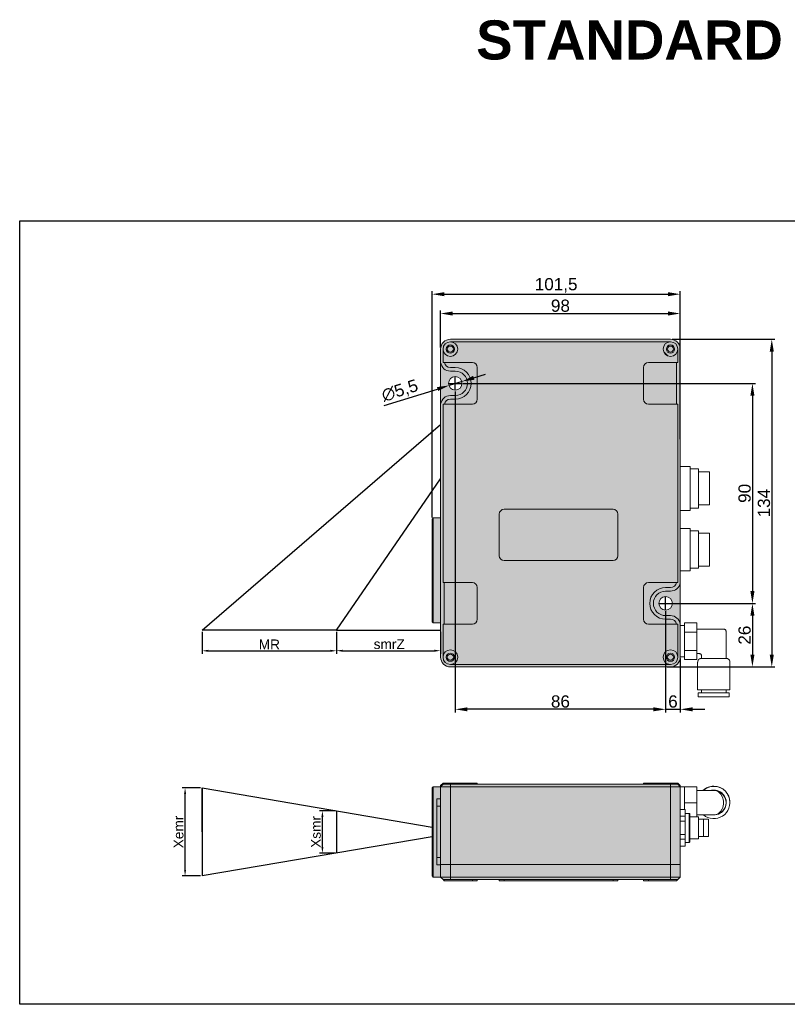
# Model space of a CAD drawing. Header units: millimetres. Extents: x 1690 to 10670, y 1931 to 4673.
# Tile 4 of 48: x 1822 to 2136, y 3727 to 4130. Entities that reach past the tile are written whole.
import ezdxf

# ---------------------------------------------------------------- set-up
doc = ezdxf.new("R2010")
doc.units = ezdxf.units.MM
doc.styles.get("Standard").update_dxf_attribs({"font": 'arial.ttf'})
doc.dimstyles.new('ISO-25', dxfattribs={"dimtxt": 2.5, "dimasz": 2.5, "dimexe": 1.25, "dimexo": 0.625, "dimtad": 1, "dimdec": 0, "dimtxsty": 'Standard', "dimcen": 2.5, "dimadec": 0, "dimazin": 0, "dimtfac": 1, "dimtdec": 0, "dimtmove": 0, "dimatfit": 3, "dimfxl": 0, "dimarcsym": 0})

# ---------------------------------------------------------------- blocks, each defined once
blk = doc.blocks.new('*D20')
at = {"color": 0, "lineweight": -2, "transparency": 16777216}
for p, q in [((1994.21, 3996.04), (1994.21, 4011.22)), ((2092.21, 3996.04), (2092.21, 4011.22)), ((1999.21, 4009.97), (2087.21, 4009.97))]:
    blk.add_line(p, q, dxfattribs=at)
at = {"color": 0, "transparency": 16777216}
for points in [[(1999.21, 4010.81), (1999.21, 4009.14), (1994.21, 4009.97)], [(2087.21, 4010.81), (2087.21, 4009.14), (2092.21, 4009.97)]]:
    blk.add_solid(points, dxfattribs=at)
at = {"layer": 'Defpoints', "color": 0, "transparency": 16777216}
for p in [(2092.21, 4009.97), (1994.21, 3995.42), (2092.21, 3995.42)]:
    blk.add_point(p, dxfattribs=at)
at = {"color": 0, "transparency": 16777216, "insert": (2043.21, 4013.15), "char_height": 5, "attachment_point": 5}
blk.add_mtext('98', dxfattribs=at)
blk = doc.blocks.new('*D22')
at = {"color": 0, "lineweight": -2, "transparency": 16777216}
for p, q in [((2003.33, 3981.42), (2122.95, 3981.42)), ((2121.7, 3976.42), (2121.7, 3896.42)), ((2089.33, 3891.42), (2122.95, 3891.42))]:
    blk.add_line(p, q, dxfattribs=at)
at = {"color": 0, "transparency": 16777216}
for points in [[(2120.87, 3976.42), (2122.53, 3976.42), (2121.7, 3981.42)], [(2120.87, 3896.42), (2122.53, 3896.42), (2121.7, 3891.42)]]:
    blk.add_solid(points, dxfattribs=at)
at = {"layer": 'Defpoints', "color": 0, "transparency": 16777216}
for p in [(2002.71, 3981.42), (2088.71, 3891.42), (2121.7, 3891.42)]:
    blk.add_point(p, dxfattribs=at)
at = {"color": 0, "transparency": 16777216, "insert": (2118.52, 3936.42), "char_height": 5, "attachment_point": 5, "rotation": 90}
blk.add_mtext('90', dxfattribs=at)
blk = doc.blocks.new('*D23')
at = {"color": 0, "lineweight": -2, "transparency": 16777216}
for p, q in [((2086.21, 3888.29), (2086.21, 3846.84)), ((2092.21, 3868.89), (2092.21, 3846.84)), ((2081.21, 3848.09), (2076.21, 3848.09)), ((2086.21, 3848.09), (2092.21, 3848.09)), ((2097.21, 3848.09), (2102.21, 3848.09))]:
    blk.add_line(p, q, dxfattribs=at)
at = {"color": 0, "transparency": 16777216}
for points in [[(2081.21, 3848.92), (2081.21, 3847.26), (2086.21, 3848.09)], [(2097.21, 3848.92), (2097.21, 3847.26), (2092.21, 3848.09)]]:
    blk.add_solid(points, dxfattribs=at)
at = {"layer": 'Defpoints', "color": 0, "transparency": 16777216}
for p in [(2086.21, 3888.92), (2092.21, 3869.52), (2092.21, 3848.09)]:
    blk.add_point(p, dxfattribs=at)
at = {"color": 0, "transparency": 16777216, "insert": (2089.21, 3851.27), "char_height": 5, "attachment_point": 5}
blk.add_mtext('6', dxfattribs=at)
blk = doc.blocks.new('*D24')
at = {"color": 0, "lineweight": -2, "transparency": 16777216}
for p, q in [((2000.21, 3978.04), (2000.21, 3846.84)), ((2086.21, 3888.29), (2086.21, 3846.84)), ((2081.21, 3848.09), (2005.21, 3848.09))]:
    blk.add_line(p, q, dxfattribs=at)
at = {"color": 0, "transparency": 16777216}
for points in [[(2005.21, 3848.92), (2005.21, 3847.26), (2000.21, 3848.09)], [(2081.21, 3848.92), (2081.21, 3847.26), (2086.21, 3848.09)]]:
    blk.add_solid(points, dxfattribs=at)
at = {"layer": 'Defpoints', "color": 0, "transparency": 16777216}
for p in [(2000.21, 3978.67), (2086.21, 3888.92), (2000.21, 3848.09)]:
    blk.add_point(p, dxfattribs=at)
at = {"color": 0, "transparency": 16777216, "insert": (2043.21, 3851.27), "char_height": 5, "attachment_point": 5}
blk.add_mtext('86', dxfattribs=at)
blk = doc.blocks.new('*D25')
at = {"color": 0, "lineweight": -2, "transparency": 16777216}
for p, q in [((2089.33, 3891.42), (2122.95, 3891.42)), ((2121.7, 3886.42), (2121.7, 3870.42)), ((2086.83, 3865.42), (2122.95, 3865.42))]:
    blk.add_line(p, q, dxfattribs=at)
at = {"color": 0, "transparency": 16777216}
for points in [[(2120.87, 3886.42), (2122.53, 3886.42), (2121.7, 3891.42)], [(2120.87, 3870.42), (2122.53, 3870.42), (2121.7, 3865.42)]]:
    blk.add_solid(points, dxfattribs=at)
at = {"layer": 'Defpoints', "color": 0, "transparency": 16777216}
for p in [(2088.71, 3891.42), (2086.21, 3865.42), (2121.7, 3865.42)]:
    blk.add_point(p, dxfattribs=at)
at = {"color": 0, "transparency": 16777216, "insert": (2118.52, 3878.42), "char_height": 5, "attachment_point": 5, "rotation": 90}
blk.add_mtext('26', dxfattribs=at)
blk = doc.blocks.new('*D27')
at = {"color": 0, "lineweight": -2, "transparency": 16777216}
for p, q in [((2088.83, 3999.42), (2130.86, 3999.42)), ((2129.61, 3994.42), (2129.61, 3870.42)), ((2088.83, 3865.42), (2130.86, 3865.42))]:
    blk.add_line(p, q, dxfattribs=at)
at = {"color": 0, "transparency": 16777216}
for points in [[(2128.78, 3994.42), (2130.45, 3994.42), (2129.61, 3999.42)], [(2128.78, 3870.42), (2130.45, 3870.42), (2129.61, 3865.42)]]:
    blk.add_solid(points, dxfattribs=at)
at = {"layer": 'Defpoints', "color": 0, "transparency": 16777216}
for p in [(2088.21, 3999.42), (2088.21, 3865.42), (2129.61, 3865.42)]:
    blk.add_point(p, dxfattribs=at)
at = {"color": 0, "transparency": 16777216, "insert": (2126.43, 3932.42), "char_height": 5, "attachment_point": 5, "rotation": 90}
blk.add_mtext('134', dxfattribs=at)
blk = doc.blocks.new('*D28')
at = {"color": 0, "lineweight": -2, "transparency": 16777216}
for p, q in [((2007.78, 3983.69), (2012.55, 3985.17)), ((1971.18, 3972.31), (1992.97, 3979.09)), ((2003, 3982.2), (1997.75, 3980.57))]:
    blk.add_line(p, q, dxfattribs=at)
at = {"color": 0, "transparency": 16777216}
for points in [[(2007.53, 3984.49), (2008.02, 3982.89), (2003, 3982.2)], [(1992.73, 3979.88), (1993.22, 3978.29), (1997.75, 3980.57)]]:
    blk.add_solid(points, dxfattribs=at)
at = {"layer": 'Defpoints', "color": 0, "transparency": 16777216}
for p in [(1997.75, 3980.57), (2003, 3982.2)]:
    blk.add_point(p, dxfattribs=at)
at = {"color": 0, "transparency": 16777216, "insert": (1977.64, 3978.2), "char_height": 5, "attachment_point": 5, "rotation": 17.2765}
blk.add_mtext('∅5,5', dxfattribs=at)
blk = doc.blocks.new('*D30')
at = {"color": 0, "lineweight": -2, "transparency": 16777216}
for p, q in [((1990.71, 3926.54), (1990.71, 4019.13)), ((2092.21, 3958.55), (2092.21, 4019.13)), ((1995.71, 4017.88), (2087.21, 4017.88))]:
    blk.add_line(p, q, dxfattribs=at)
at = {"color": 0, "transparency": 16777216}
for points in [[(1995.71, 4018.71), (1995.71, 4017.05), (1990.71, 4017.88)], [(2087.21, 4018.71), (2087.21, 4017.05), (2092.21, 4017.88)]]:
    blk.add_solid(points, dxfattribs=at)
at = {"layer": 'Defpoints', "color": 0, "transparency": 16777216}
for p in [(2092.21, 4017.88), (2092.21, 3957.93), (1990.71, 3925.92)]:
    blk.add_point(p, dxfattribs=at)
at = {"color": 0, "transparency": 16777216, "insert": (2041.46, 4021.51), "char_height": 5, "attachment_point": 5}
blk.add_mtext('101,5', dxfattribs=at)
blk = doc.blocks.new('*D100')
at = {"color": 0, "lineweight": -2, "transparency": 16777216}
for p, q in [((1951.71, 3879.79), (1951.71, 3870.82)), ((1994.21, 3879.79), (1994.21, 3870.82)), ((1954.21, 3872.07), (1991.71, 3872.07))]:
    blk.add_line(p, q, dxfattribs=at)
at = {"color": 0, "transparency": 16777216}
for points in [[(1954.21, 3872.48), (1954.21, 3871.65), (1951.71, 3872.07)], [(1991.71, 3872.48), (1991.71, 3871.65), (1994.21, 3872.07)]]:
    blk.add_solid(points, dxfattribs=at)
at = {"layer": 'Defpoints', "color": 0, "transparency": 16777216}
for p in [(1951.71, 3880.42), (1994.21, 3880.42), (1994.21, 3872.07)]:
    blk.add_point(p, dxfattribs=at)
at = {"color": 0, "transparency": 16777216, "insert": (1973.22, 3874.72), "char_height": 4, "attachment_point": 5}
blk.add_mtext('smrZ', dxfattribs=at)
blk = doc.blocks.new('*D101')
at = {"color": 0, "lineweight": -2, "transparency": 16777216}
for p, q in [((1896.71, 3879.79), (1896.71, 3870.77)), ((1951.71, 3878.64), (1951.71, 3870.77)), ((1899.21, 3872.02), (1949.21, 3872.02))]:
    blk.add_line(p, q, dxfattribs=at)
at = {"color": 0, "transparency": 16777216}
for points in [[(1899.21, 3872.44), (1899.21, 3871.61), (1896.71, 3872.02)], [(1949.21, 3872.44), (1949.21, 3871.61), (1951.71, 3872.02)]]:
    blk.add_solid(points, dxfattribs=at)
at = {"layer": 'Defpoints', "color": 0, "transparency": 16777216}
for p in [(1896.71, 3880.42), (1951.71, 3879.27), (1951.71, 3872.02)]:
    blk.add_point(p, dxfattribs=at)
at = {"color": 0, "transparency": 16777216, "insert": (1924.21, 3874.65), "char_height": 4, "attachment_point": 5}
blk.add_mtext('MR', dxfattribs=at)
blk = doc.blocks.new('*D102')
at = {"color": 0, "lineweight": -2, "transparency": 16777216}
for p, q in [((1951.08, 3806.57), (1944.66, 3806.57)), ((1945.91, 3791.79), (1945.91, 3804.07)), ((1951.08, 3789.29), (1944.66, 3789.29))]:
    blk.add_line(p, q, dxfattribs=at)
at = {"color": 0, "transparency": 16777216}
for points in [[(1945.49, 3804.07), (1946.32, 3804.07), (1945.91, 3806.57)], [(1945.49, 3791.79), (1946.32, 3791.79), (1945.91, 3789.29)]]:
    blk.add_solid(points, dxfattribs=at)
at = {"layer": 'Defpoints', "color": 0, "transparency": 16777216}
for p in [(1945.91, 3806.57), (1951.71, 3806.57), (1951.71, 3789.29)]:
    blk.add_point(p, dxfattribs=at)
at = {"color": 0, "transparency": 16777216, "insert": (1943.25, 3797.93), "char_height": 4, "attachment_point": 5, "rotation": 90}
blk.add_mtext('Xsmr', dxfattribs=at)
blk = doc.blocks.new('*D103')
at = {"color": 0, "lineweight": -2, "transparency": 16777216}
for p, q in [((1896.08, 3815.93), (1888.51, 3815.93)), ((1889.76, 3782.43), (1889.76, 3813.43)), ((1896.08, 3779.93), (1888.51, 3779.93))]:
    blk.add_line(p, q, dxfattribs=at)
at = {"color": 0, "transparency": 16777216}
for points in [[(1889.35, 3813.43), (1890.18, 3813.43), (1889.76, 3815.93)], [(1889.35, 3782.43), (1890.18, 3782.43), (1889.76, 3779.93)]]:
    blk.add_solid(points, dxfattribs=at)
at = {"layer": 'Defpoints', "color": 0, "transparency": 16777216}
for p in [(1889.76, 3815.93), (1896.71, 3815.93), (1896.71, 3779.93)]:
    blk.add_point(p, dxfattribs=at)
at = {"color": 0, "transparency": 16777216, "insert": (1887.11, 3797.93), "char_height": 4, "attachment_point": 5, "rotation": 90}
blk.add_mtext('Xemr', dxfattribs=at)

msp = doc.modelspace()

# ---------------------------------------------------------------- hatches: boundary and pattern name
h = msp.add_hatch(color=254)
h.dxf.hatch_style = 1
h.paths.add_polyline_path([(2091.21, 3995.42, -2.414214), (2088.21, 3998.42), (1998.21, 3998.42, -2.413192), (1995.21, 3995.41), (1995.21, 3990.41, 0.041737), (1995.25, 3989.92), (1995.76, 3989.92), (2007.21, 3989.92, -0.414441), (2009.21, 3987.92), (2009.21, 3974.92, -0.41449), (2007.21, 3972.92), (2007.21, 3972.92), (1995.76, 3972.92), (1995.25, 3972.92, 0.042036), (1995.21, 3972.41), (1995.21, 3899.92), (1995.71, 3899.92), (2007.21, 3899.92, -0.413937), (2009.21, 3897.92), (2009.21, 3884.92, -0.41449), (2007.21, 3882.92), (2007.21, 3882.92), (1995.71, 3882.92), (1995.21, 3882.92), (1995.21, 3869.41, -2.414839), (1998.21, 3866.42), (2088.21, 3866.42, -2.41461), (2091.21, 3869.42), (2091.21, 3882.42, 0.041887), (2091.17, 3882.92), (2090.66, 3882.92), (2079.21, 3882.92, -0.414214), (2077.21, 3884.92), (2077.21, 3897.92, -0.414214), (2079.21, 3899.92), (2079.21, 3899.92), (2090.66, 3899.92), (2091.17, 3899.92, 0.041886), (2091.21, 3900.42), (2091.21, 3972.92), (2090.71, 3972.92), (2079.21, 3972.92, -0.414214), (2077.21, 3974.92), (2077.21, 3974.92), (2077.21, 3987.92, -0.41371), (2079.21, 3989.92), (2090.71, 3989.92), (2091.21, 3989.92)], flags=0)
h.paths.add_polyline_path([(2064.71, 3929.92), (2020.21, 3929.92, 0.414214), (2018.21, 3927.92), (2018.21, 3910.92, 0.414426), (2020.21, 3908.92), (2064.71, 3908.92, 0.414001), (2066.71, 3910.92), (2066.71, 3927.92, 0.414214)], flags=0)
h.paths.add_polyline_path([(2009.21, 3897.92, 0.413937), (2007.21, 3899.92), (1995.71, 3899.92), (1995.71, 3882.92), (2007.21, 3882.92, 0.41449), (2009.21, 3884.92)], flags=0)
h.paths.add_polyline_path([(2090.66, 3899.92), (2090.66, 3899.92), (2079.21, 3899.92, 0.414214), (2077.21, 3897.92), (2077.21, 3884.92, 0.414214), (2079.21, 3882.92), (2090.66, 3882.92, 0.356394), (2088.21, 3884.92), (2086.21, 3884.92, -1.000157), (2086.21, 3897.92), (2086.21, 3897.92), (2088.21, 3897.92, 0.356201)], flags=0)
h.paths.add_polyline_path([(2090.71, 3989.92), (2079.21, 3989.92, 0.41371), (2077.21, 3987.92), (2077.21, 3974.92, 0.414214), (2079.21, 3972.92), (2090.71, 3972.92)], flags=0)
h.paths.add_polyline_path([(2009.21, 3987.92, 0.414441), (2007.21, 3989.92), (1995.76, 3989.92, 0.356394), (1998.21, 3987.92), (2000.2, 3987.92, -1.000733), (2000.21, 3974.92), (1998.2, 3974.92, 0.355918), (1995.76, 3972.92), (2007.21, 3972.92, 0.41449), (2009.21, 3974.92)], flags=0)
h.paths.add_polyline_path([(2088.2, 3999.42), (1998.2, 3999.42, 0.413704), (1994.21, 3995.42), (1994.21, 3990.42), (1994.21, 3990.42, 0.031342), (1994.24, 3989.92, 0.377964), (1998.21, 3986.42), (2000.2, 3986.42, -0.999677), (2000.22, 3976.42), (1998.21, 3976.42, 0.377964), (1994.24, 3972.92, 0.031342), (1994.21, 3972.42), (1994.21, 3972.42), (1994.21, 3899.92), (1994.21, 3882.92), (1994.21, 3869.42, 0.414214), (1998.21, 3865.42), (2088.21, 3865.42, 0.421556), (2092.21, 3869.52), (2092.21, 3869.52), (2092.21, 3882.42, 0.031241), (2092.18, 3882.92, 0.378087), (2088.21, 3886.42), (2086.21, 3886.42, -1), (2086.21, 3896.42), (2086.21, 3896.42), (2088.21, 3896.42, 0.377737), (2092.18, 3899.92, 0.031443), (2092.21, 3900.42), (2092.21, 3972.92), (2092.21, 3989.92), (2092.21, 3995.42, 0.414605)])
h.paths.add_polyline_path([(2088.21, 3998.42, -0.414214), (2091.21, 3995.42), (2091.21, 3995.42), (2091.21, 3989.92), (2090.71, 3989.92), (2090.71, 3972.92), (2091.21, 3972.92), (2091.21, 3900.42, -0.041886), (2091.17, 3899.92), (2090.66, 3899.92, -0.356201), (2088.21, 3897.92), (2086.21, 3897.92, 1.000157), (2086.21, 3884.92), (2088.21, 3884.92, -0.356394), (2090.66, 3882.92), (2091.17, 3882.92, -0.041886), (2091.21, 3882.42), (2091.21, 3869.42, -0.414146), (2088.21, 3866.42), (1998.21, 3866.42, -0.414106), (1995.21, 3869.41), (1995.21, 3882.92), (1995.71, 3882.92), (1995.71, 3899.92), (1995.21, 3899.92), (1995.21, 3972.41, -0.042036), (1995.25, 3972.92), (1995.76, 3972.92, -0.355919), (1998.2, 3974.92), (2000.21, 3974.92, 1.000735), (2000.2, 3987.92), (1998.21, 3987.92, -0.356394), (1995.76, 3989.92), (1995.25, 3989.92, -0.041737), (1995.21, 3990.41), (1995.21, 3995.41, -0.414389), (1998.21, 3998.42), (1998.21, 3998.42)], flags=16)
h.paths.add_polyline_path([(2079.21, 3972.92), (2079.21, 3972.92), (2079.21, 3972.92, -0.414214), (2077.21, 3974.92), (2077.21, 3974.92), (2077.21, 3974.92, 0.414214)], flags=0)
h.paths.add_polyline_path([(2085.42, 3994.3), (2087.1, 3992.63, -0.205452)], flags=0)
h.paths.add_polyline_path([(2089.91, 3995.42, -1), (2086.51, 3995.42, -1)], flags=0)
h.paths.add_polyline_path([(2089.46, 3995.42, -1), (2086.96, 3995.42, -1)], flags=0)
h.paths.add_polyline_path([(1996.51, 3995.42, -1), (1999.91, 3995.42, -1)], flags=0)
h.paths.add_polyline_path([(1996.96, 3995.42, -1), (1999.46, 3995.42, -1)], flags=0)
h.paths.add_polyline_path([(2064.71, 3929.92, -0.414214), (2066.71, 3927.92), (2066.71, 3910.92, -0.414001), (2064.71, 3908.92), (2020.21, 3908.92, -0.414426), (2018.21, 3910.92), (2018.21, 3927.92, -0.414214), (2020.21, 3929.92), (2020.21, 3929.92)], flags=0)
h.paths.add_polyline_path([(2079.21, 3899.92), (2079.21, 3899.92), (2079.21, 3899.92, 0.414214), (2077.21, 3897.92), (2077.21, 3884.92, 0.414214), (2079.21, 3882.92), (2079.21, 3882.92), (2079.21, 3882.92, -0.414214), (2077.21, 3884.92), (2077.21, 3897.92, -0.414214)], flags=0)
h.paths.add_polyline_path([(2009.21, 3897.92), (2009.21, 3884.92, -0.41449), (2007.21, 3882.92), (2007.21, 3882.92), (2007.21, 3882.92, 0.41449), (2009.21, 3884.92), (2009.21, 3897.92, 0.413937), (2007.21, 3899.92), (2007.21, 3899.92), (2007.21, 3899.92, -0.413937)], flags=0)
h.paths.add_polyline_path([(2089.91, 3869.42, -1), (2086.51, 3869.42, -1)], flags=0)
h.paths.add_polyline_path([(2089.46, 3869.42, -1), (2086.96, 3869.42, -1)], flags=0)
h.paths.add_polyline_path([(1999.91, 3869.42, -1), (1996.51, 3869.42, -1)], flags=0)
h.paths.add_polyline_path([(1999.46, 3869.42, -1), (1996.96, 3869.42, -1)], flags=0)
h.paths.add_polyline_path([(2092.21, 3900.42, -0.031443), (2092.18, 3899.92, -0.377737), (2088.21, 3896.42), (2086.21, 3896.42, 1), (2086.21, 3886.42), (2088.21, 3886.42, -0.378087), (2092.18, 3882.92, -0.031241), (2092.21, 3882.42)], flags=17)
h.paths.add_polyline_path([(2088.96, 3891.42, -1), (2083.46, 3891.42, -1)], flags=16)
h.paths.add_polyline_path([(2000.2, 3986.42), (1998.21, 3986.42, -0.377964), (1994.24, 3989.92, -0.031342), (1994.21, 3990.42), (1994.21, 3972.42, -0.031342), (1994.24, 3972.92, -0.377963), (1998.21, 3976.42), (2000.22, 3976.42, 0.999677)], flags=17)
h.paths.add_polyline_path([(1997.46, 3981.42, -1), (2002.96, 3981.42, -1)], flags=16)
h.paths.add_polyline_path([(1994.21, 3926.42), (1991.21, 3926.42), (1991.21, 3883.42), (1994.21, 3883.42), (1994.21, 3899.92)])
h.paths.add_polyline_path([(1991.21, 3926.42), (1990.71, 3925.92), (1990.71, 3883.92), (1991.21, 3883.42)])
h = msp.add_hatch(color=254)
h.dxf.hatch_style = 1
h.paths.add_polyline_path([(2091.21, 3972.92), (2090.71, 3972.92), (2079.21, 3972.92, -0.414214), (2077.21, 3974.92), (2077.21, 3974.92), (2077.21, 3987.92, -0.41371), (2079.21, 3989.92), (2090.71, 3989.92), (2091.21, 3989.92), (2091.21, 3995.42, -2.414214), (2088.21, 3998.42), (1998.21, 3998.42, -2.413192), (1995.21, 3995.41), (1995.21, 3990.41, 0.041737), (1995.25, 3989.92), (1995.76, 3989.92), (2007.21, 3989.92, -0.414441), (2009.21, 3987.92), (2009.21, 3974.92, -0.41449), (2007.21, 3972.92), (2007.21, 3972.92), (1995.76, 3972.92), (1995.25, 3972.92, 0.042036), (1995.21, 3972.41), (1995.21, 3899.92), (1995.71, 3899.92), (2007.21, 3899.92, -0.413937), (2009.21, 3897.92), (2009.21, 3884.92, -0.41449), (2007.21, 3882.92), (2007.21, 3882.92), (1995.71, 3882.92), (1995.21, 3882.92), (1995.21, 3869.41, -2.414839), (1998.21, 3866.42), (2088.21, 3866.42, -2.41461), (2091.21, 3869.42), (2091.21, 3882.42, 0.041887), (2091.17, 3882.92), (2090.66, 3882.92), (2079.21, 3882.92, -0.414214), (2077.21, 3884.92), (2077.21, 3897.92, -0.414214), (2079.21, 3899.92), (2079.21, 3899.92), (2090.66, 3899.92), (2091.17, 3899.92, 0.041886), (2091.21, 3900.42)])
h = msp.add_hatch(color=254)
h.dxf.hatch_style = 1
h.paths.add_polyline_path([(1998.21, 3998.42, 0.414214), (1995.21, 3995.42, 2.414214)])
h.paths.add_polyline_path([(1996.51, 3995.42, -1), (1999.91, 3995.42, -1)], flags=16)
h.paths.add_polyline_path([(1996.96, 3995.42, -1), (1999.46, 3995.42, -1)], flags=0)
h.paths.add_polyline_path([(2091.21, 3995.42, 0.414214), (2088.21, 3998.42, 0.530478), (2085.42, 3994.3), (2087.1, 3992.63, 0.53048)])
h.paths.add_polyline_path([(2086.51, 3995.42, -1), (2089.91, 3995.42, -1)], flags=16)
h.paths.add_polyline_path([(2086.96, 3995.42, -1), (2089.46, 3995.42, -1)], flags=0)
h.paths.add_polyline_path([(2091.21, 3869.42, 2.414214), (2088.21, 3866.42, 0.414214)])
h.paths.add_polyline_path([(2086.51, 3869.42, -1), (2089.91, 3869.42, -1)], flags=16)
h.paths.add_polyline_path([(2086.96, 3869.42, -1), (2089.46, 3869.42, -1)], flags=0)
h.paths.add_polyline_path([(1995.21, 3869.42, 0.414214), (1998.21, 3866.42, 2.414214)])
h.paths.add_polyline_path([(1996.51, 3869.42, -1), (1999.91, 3869.42, -1)], flags=16)
h.paths.add_polyline_path([(1996.96, 3869.42, -1), (1999.46, 3869.42, -1)], flags=0)
h = msp.add_hatch(color=254)
h.dxf.hatch_style = 1
h.paths.add_polyline_path([(1999.46, 3995.42, 1), (1996.96, 3995.42, 1)])
h.paths.add_polyline_path([(2086.96, 3995.42, 1), (2089.46, 3995.42, 1)])
h.paths.add_polyline_path([(2086.96, 3869.42, 1), (2089.46, 3869.42, 1)])
h.paths.add_polyline_path([(1999.46, 3869.42, 1), (1996.96, 3869.42, 1)])
h = msp.add_hatch(color=254)
h.dxf.hatch_style = 1
h.paths.add_polyline_path([(2009.21, 3897.92, 0.413937), (2007.21, 3899.92), (1995.71, 3899.92), (1995.71, 3882.92), (2007.21, 3882.92, 0.41449), (2009.21, 3884.92)])
h.paths.add_polyline_path([(2086.21, 3897.92), (2086.21, 3897.92), (2088.21, 3897.92, 0.356201), (2090.66, 3899.92), (2090.66, 3899.92), (2079.21, 3899.92, 0.414214), (2077.21, 3897.92), (2077.21, 3884.92, 0.414214), (2079.21, 3882.92), (2090.66, 3882.92, 0.356394), (2088.21, 3884.92), (2086.21, 3884.92, -1.000157)])
h.paths.add_polyline_path([(2090.71, 3989.92), (2079.21, 3989.92, 0.41371), (2077.21, 3987.92), (2077.21, 3974.92, 0.414214), (2079.21, 3972.92), (2090.71, 3972.92)])
h.paths.add_polyline_path([(2009.21, 3974.92), (2009.21, 3987.92, 0.414441), (2007.21, 3989.92), (1995.76, 3989.92, 0.356394), (1998.21, 3987.92), (2000.2, 3987.92, -1.000733), (2000.21, 3974.92), (1998.2, 3974.92, 0.355918), (1995.76, 3972.92), (2007.21, 3972.92, 0.41449)])
h = msp.add_hatch(color=254)
h.dxf.hatch_style = 1
h.paths.add_polyline_path([(2092.21, 3816.43), (2091.21, 3817.43), (2090.71, 3817.93), (2079.21, 3817.93), (2077.18, 3817.93), (2077.18, 3817.43), (2009.21, 3817.43), (2009.21, 3817.93), (2007.21, 3817.93), (1995.25, 3817.93), (1994.24, 3816.93), (1994.24, 3816.43), (1991.21, 3816.43), (1990.71, 3815.93), (1990.71, 3779.93), (1991.21, 3779.43), (1994.21, 3779.43), (1995.21, 3778.43), (1995.71, 3777.93), (1995.76, 3777.93), (2007.21, 3777.93), (2009.21, 3777.93), (2009.21, 3778.43), (2018.21, 3778.43), (2018.21, 3777.93), (2064.71, 3777.93), (2066.71, 3777.93), (2066.71, 3778.43), (2077.21, 3778.43), (2077.21, 3777.93), (2079.21, 3777.93), (2090.71, 3777.93), (2091.21, 3778.43), (2092.21, 3779.43)])

# ---------------------------------------------------------------- linework, layer by layer
at = {"color": 7, "linetype": 'Continuous', "lineweight": 15}
for p, q in [((1998.21, 3999.42), (2088.21, 3999.42)), ((1994.21, 3990.42), (1994.21, 3995.42)), ((1995.21, 3995.42), (1995.21, 3990.42)), ((2088.21, 3998.42), (1998.21, 3998.42)), ((2091.21, 3989.92), (2091.21, 3995.42)), ((2092.21, 3995.42), (2092.21, 3989.92)), ((2085.42, 3994.3), (2087.1, 3992.63)), ((1994.21, 3990.42), (1994.21, 3972.42)), ((1995.25, 3989.92), (1995.76, 3989.92)), ((2007.21, 3989.92), (1995.76, 3989.92)), ((1998.21, 3987.92), (2000.21, 3987.92)), ((2009.21, 3974.92), (2009.21, 3987.92)), ((2077.21, 3987.92), (2077.21, 3974.92)), ((2090.71, 3989.92), (2079.21, 3989.92)), ((2090.71, 3972.92), (2090.71, 3989.92)), ((2090.71, 3989.92), (2091.21, 3989.92)), ((2092.21, 3989.92), (2092.21, 3972.92)), ((2000.21, 3986.42), (1998.21, 3986.42)), ((1998.21, 3976.42), (2000.21, 3976.42)), ((2000.21, 3974.92), (1998.21, 3974.92)), ((1994.21, 3899.92), (1994.21, 3972.42)), ((1995.21, 3972.42), (1995.21, 3899.92)), ((1995.76, 3972.92), (1995.25, 3972.92)), ((1995.76, 3972.92), (2007.21, 3972.92)), ((2079.21, 3972.92), (2090.71, 3972.92)), ((2091.21, 3972.92), (2090.71, 3972.92)), ((2091.21, 3900.42), (2091.21, 3972.92)), ((2092.21, 3972.92), (2092.21, 3900.42)), ((2096.21, 3947.42), (2092.21, 3947.42)), ((2092.21, 3947.41), (2096.21, 3947.41)), ((2096.21, 3947.41), (2096.21, 3947.42)), ((2096.21, 3945.03), (2096.21, 3947.41)), ((2096.21, 3946.42), (2099.61, 3946.42)), ((2096.21, 3929.42), (2096.21, 3945.03)), ((2099.61, 3944.08), (2099.61, 3946.42)), ((2104.21, 3945.17), (2099.61, 3945.17)), ((2099.61, 3930.42), (2099.61, 3944.08)), ((2104.21, 3931.67), (2104.21, 3945.17)), ((2099.61, 3931.67), (2104.21, 3931.67)), ((2018.21, 3927.92), (2018.21, 3910.92)), ((2064.71, 3929.92), (2020.21, 3929.92)), ((2066.71, 3910.92), (2066.71, 3927.92)), ((2092.21, 3929.42), (2096.21, 3929.42)), ((2096.21, 3930.42), (2099.61, 3930.42)), ((1991.21, 3926.42), (1990.71, 3925.92)), ((1990.71, 3883.92), (1990.71, 3925.92)), ((1991.21, 3926.42), (1991.21, 3883.42)), ((1991.21, 3926.42), (1994.21, 3926.42)), ((1994.21, 3883.42), (1994.21, 3926.42)), ((2092.21, 3922.11), (2096.21, 3922.11)), ((2096.21, 3905.28), (2096.21, 3922.11)), ((2096.21, 3921.06), (2099.61, 3921.06)), ((2099.61, 3906.32), (2099.61, 3921.06)), ((2104.21, 3920.17), (2099.61, 3920.17)), ((2104.21, 3906.67), (2104.21, 3920.17)), ((2020.21, 3908.92), (2064.71, 3908.92)), ((2099.61, 3906.67), (2104.21, 3906.67)), ((2092.21, 3904.72), (2096.21, 3904.72)), ((2096.21, 3905.77), (2099.61, 3905.77)), ((2096.21, 3904.72), (2096.21, 3905.28)), ((2099.61, 3905.77), (2099.61, 3906.32)), ((1994.21, 3882.92), (1994.21, 3899.92)), ((1995.21, 3899.92), (1995.71, 3899.92)), ((1995.71, 3899.92), (1995.71, 3882.92)), ((2007.21, 3899.92), (1995.71, 3899.92)), ((2090.66, 3899.92), (2079.21, 3899.92)), ((2090.66, 3899.92), (2091.17, 3899.92)), ((2092.21, 3882.42), (2092.21, 3900.42)), ((2009.21, 3884.92), (2009.21, 3897.92)), ((2077.21, 3897.92), (2077.21, 3884.92)), ((2086.21, 3897.92), (2088.21, 3897.92)), ((2088.21, 3896.42), (2086.21, 3896.42)), ((2086.21, 3886.42), (2088.21, 3886.42)), ((1990.71, 3883.92), (1991.21, 3883.42)), ((1991.21, 3883.42), (1994.21, 3883.42)), ((1994.21, 3869.42), (1994.21, 3882.92)), ((1995.71, 3882.92), (1995.21, 3882.92)), ((1995.21, 3882.92), (1995.21, 3869.42)), ((1995.71, 3882.92), (2007.21, 3882.92)), ((2079.21, 3882.92), (2090.66, 3882.92)), ((2088.21, 3884.92), (2086.21, 3884.92)), ((2091.17, 3882.92), (2090.66, 3882.92)), ((2091.21, 3869.42), (2091.21, 3882.42)), ((2092.21, 3882.42), (2092.21, 3869.42)), ((2093.91, 3882.32), (2092.21, 3882.32)), ((2098.91, 3883.42), (2093.91, 3883.42)), ((2093.91, 3883.42), (2093.91, 3879.64)), ((2098.91, 3883.42), (2098.91, 3879.64)), ((2098.91, 3879.64), (2093.91, 3879.64)), ((2093.91, 3879.64), (2093.91, 3872.13)), ((2109.91, 3880.92), (2098.91, 3880.92)), ((2098.91, 3879.64), (2098.91, 3872.13)), ((2110.91, 3868.92), (2110.91, 3879.92)), ((2098.91, 3872.13), (2093.91, 3872.13)), ((2093.91, 3872.13), (2093.91, 3868.41)), ((2098.91, 3872.13), (2098.91, 3868.41)), ((2098.91, 3870.92), (2099.91, 3870.92)), ((1998.21, 3866.42), (2088.21, 3866.42)), ((2092.21, 3869.52), (2093.91, 3869.52)), ((2098.91, 3868.41), (2093.91, 3868.41)), ((2099.31, 3867.42), (2099.31, 3856.12)), ((2100.91, 3869.92), (2100.91, 3868.92)), ((2112.51, 3856.12), (2112.51, 3867.42)), ((2088.21, 3865.42), (1998.21, 3865.42)), ((2099.56, 3854.82), (2099.56, 3853.22)), ((2100.91, 3856.1), (2100.91, 3854.82)), ((2110.91, 3854.82), (2110.91, 3856.1)), ((2112.26, 3853.22), (2112.26, 3854.82)), ((1995.25, 3817.93), (1994.24, 3816.93)), ((1995.25, 3817.93), (2007.21, 3817.93)), ((2007.21, 3817.43), (2007.21, 3817.93)), ((2007.21, 3817.93), (2009.21, 3817.93)), ((2009.21, 3817.93), (2009.21, 3817.43)), ((2077.18, 3817.43), (2077.18, 3817.93)), ((2077.18, 3817.93), (2077.21, 3817.93)), ((2077.21, 3817.43), (2077.21, 3817.93)), ((2077.21, 3817.93), (2079.21, 3817.93)), ((2079.21, 3817.93), (2079.21, 3817.43)), ((2079.21, 3817.93), (2090.71, 3817.93)), ((2091.21, 3817.43), (2090.71, 3817.93)), ((2090.71, 3817.93), (2091.17, 3817.93)), ((2092.18, 3816.93), (2091.17, 3817.93)), ((1991.21, 3816.43), (1990.71, 3815.93)), ((1990.71, 3779.93), (1990.71, 3815.93)), ((1991.21, 3816.43), (1991.21, 3779.43)), ((1991.21, 3816.43), (1994.21, 3816.43)), ((1994.21, 3816.43), (1995.21, 3817.43)), ((1994.21, 3784.63), (1994.21, 3816.43)), ((1998.21, 3816.43), (1994.21, 3816.43)), ((1994.24, 3816.93), (1994.24, 3816.46)), ((1995.21, 3817.43), (1998.21, 3817.43)), ((1998.21, 3816.43), (1998.21, 3817.43)), ((1998.21, 3817.43), (2088.21, 3817.43)), ((1998.21, 3784.63), (1998.21, 3816.43)), ((2088.21, 3816.43), (1998.21, 3816.43)), ((2088.21, 3816.43), (2088.21, 3817.43)), ((2088.21, 3817.43), (2091.21, 3817.43)), ((2092.21, 3816.43), (2088.21, 3816.43)), ((2088.21, 3784.63), (2088.21, 3816.43)), ((2092.21, 3816.43), (2091.21, 3817.43)), ((2092.18, 3816.93), (2092.18, 3816.46)), ((2092.21, 3784.63), (2092.21, 3816.43)), ((2093.91, 3816.33), (2092.21, 3816.33)), ((2098.91, 3816.45), (2093.91, 3816.45)), ((2093.91, 3816.45), (2093.91, 3816.41)), ((2098.91, 3816.41), (2093.91, 3816.41)), ((2093.91, 3816.41), (2093.91, 3809.9)), ((2098.91, 3816.45), (2098.91, 3816.41)), ((2098.91, 3816.41), (2098.91, 3809.9)), ((2105.88, 3814.93), (2098.91, 3814.93)), ((1992.71, 3811.43), (1994.21, 3811.43)), ((1992.71, 3811.43), (1992.71, 3784.43)), ((2098.91, 3809.9), (2093.91, 3809.9)), ((2093.91, 3809.9), (2093.91, 3807.13)), ((2098.91, 3809.9), (2098.91, 3804.13)), ((2110.91, 3809.91), (2110.91, 3809.97)), ((2112.51, 3809.97), (2112.51, 3810.03)), ((1992.71, 3808.43), (1994.21, 3808.43)), ((2094.21, 3807.13), (2092.21, 3807.13)), ((2094.21, 3807.04), (2094.21, 3807.13)), ((2094.21, 3804.35), (2094.21, 3807.04)), ((2092.21, 3804.35), (2094.21, 3804.35)), ((2092.21, 3802.32), (2094.21, 3802.32)), ((2094.21, 3805.53), (2095.81, 3805.53)), ((2094.21, 3802.32), (2094.21, 3804.35)), ((2094.21, 3796.94), (2094.21, 3802.32)), ((2096.11, 3805.28), (2096.11, 3793.93)), ((2099.71, 3804.13), (2096.11, 3804.13)), ((2098.91, 3804.93), (2105.93, 3804.93)), ((2099.71, 3804.13), (2099.71, 3795.13)), ((2101.71, 3803.13), (2099.71, 3803.13)), ((2103.71, 3803.13), (2101.71, 3803.13)), ((2101.71, 3803.13), (2101.71, 3796.13)), ((2103.71, 3803.13), (2103.71, 3796.13)), ((2092.21, 3796.94), (2094.21, 3796.94)), ((2092.21, 3794.92), (2094.21, 3794.92)), ((2094.21, 3794.92), (2094.21, 3796.94)), ((2094.21, 3792.22), (2094.21, 3794.92)), ((2094.21, 3793.63), (2095.81, 3793.63)), ((2096.11, 3795.13), (2099.71, 3795.13)), ((2101.71, 3796.13), (2099.71, 3796.13)), ((2101.71, 3796.13), (2103.71, 3796.13)), ((2092.21, 3792.13), (2094.21, 3792.13)), ((2094.21, 3792.13), (2094.21, 3792.22)), ((1992.71, 3787.43), (1994.21, 3787.43)), ((1992.71, 3784.43), (1994.21, 3784.43)), ((1994.21, 3784.63), (1994.21, 3779.43)), ((1994.21, 3784.63), (1998.21, 3784.63)), ((1998.21, 3784.63), (1998.21, 3779.43)), ((1998.21, 3784.63), (2088.21, 3784.63)), ((2088.21, 3784.63), (2088.21, 3779.43)), ((2088.21, 3784.63), (2092.21, 3784.63)), ((2092.21, 3784.63), (2092.21, 3779.43)), ((1991.21, 3779.43), (1990.71, 3779.93)), ((1991.21, 3779.43), (1994.21, 3779.43)), ((1994.21, 3779.43), (1998.21, 3779.43)), ((1994.21, 3779.43), (1995.21, 3778.43)), ((1998.21, 3778.43), (1995.21, 3778.43)), ((1995.21, 3778.43), (1995.71, 3777.93)), ((1995.25, 3778.43), (1995.76, 3777.93)), ((1995.76, 3777.93), (1995.71, 3777.93)), ((2007.21, 3777.93), (1995.76, 3777.93)), ((1998.21, 3779.43), (2088.21, 3779.43)), ((1998.21, 3779.43), (1998.21, 3778.43)), ((2088.21, 3778.43), (1998.21, 3778.43)), ((2007.21, 3777.93), (2007.21, 3778.43)), ((2009.21, 3777.93), (2007.21, 3777.93)), ((2009.21, 3778.43), (2009.21, 3777.93)), ((2018.21, 3777.93), (2018.21, 3778.43)), ((2020.21, 3777.93), (2018.21, 3777.93)), ((2020.21, 3778.43), (2020.21, 3777.93)), ((2064.71, 3777.93), (2020.21, 3777.93)), ((2064.71, 3777.93), (2064.71, 3778.43)), ((2066.71, 3777.93), (2064.71, 3777.93)), ((2066.71, 3778.43), (2066.71, 3777.93)), ((2077.21, 3777.93), (2077.21, 3778.43)), ((2079.21, 3777.93), (2077.21, 3777.93)), ((2079.21, 3778.43), (2079.21, 3777.93)), ((2090.71, 3777.93), (2079.21, 3777.93)), ((2088.21, 3779.43), (2092.21, 3779.43)), ((2088.21, 3779.43), (2088.21, 3778.43)), ((2091.21, 3778.43), (2088.21, 3778.43)), ((2090.71, 3777.93), (2091.21, 3778.43)), ((2092.21, 3779.43), (2091.21, 3778.43))]:
    msp.add_line(p, q, dxfattribs=at)
for p, q in [((2000.21, 3978.92), (2000.21, 3983.92)), ((1997.71, 3981.42), (2002.71, 3981.42)), ((2083.71, 3891.42), (2088.71, 3891.42)), ((2086.21, 3888.92), (2086.21, 3893.92))]:
    msp.add_line(p, q)
at = {"color": 1}
for p, q in [((1896.71, 3880.42), (1994.21, 3964.55)), ((1951.71, 3880.42), (1994.21, 3942.39)), ((1951.71, 3880.42), (1896.71, 3880.42)), ((1951.71, 3880.42), (1994.21, 3880.42)), ((1896.71, 3815.93), (1896.71, 3779.93)), ((1896.71, 3797.93), (1896.71, 3815.93)), ((1896.71, 3815.93), (1990.71, 3799.93)), ((1951.71, 3806.57), (1951.71, 3789.29)), ((1896.71, 3797.93), (1896.71, 3779.93)), ((1990.71, 3795.93), (1896.71, 3779.93))]:
    msp.add_line(p, q, dxfattribs=at)
at = {"color": 8, "linetype": 'Continuous', "lineweight": 15}
msp.add_line((2095.81, 3793.63), (2095.81, 3805.53), dxfattribs=at)
at = {"color": 1}
msp.add_lwpolyline([(1822.15, 4047.93), (2331.82, 4047.93), (2331.82, 3727.44), (1822.15, 3727.44)], close=True, dxfattribs=at)
at = {"color": 7, "linetype": 'Continuous', "lineweight": 15, "flags": 128}
for points in [[(2100.91, 3868.92), (2100.91, 3868.92), (2100.81, 3868.92)], [(2112.51, 3856.12), (2112.41, 3856.11), (2112.11, 3856.11), (2111.62, 3856.1), (2110.97, 3856.1), (2110.15, 3856.09), (2109.21, 3856.09), (2108.17, 3856.09), (2107.06, 3856.09), (2105.91, 3856.09), (2104.76, 3856.09), (2103.65, 3856.09), (2102.61, 3856.09), (2101.67, 3856.09), (2100.85, 3856.1), (2100.19, 3856.1), (2099.71, 3856.11), (2099.41, 3856.11), (2099.31, 3856.12)], [(2110.91, 3854.84), (2111.5, 3854.83), (2111.95, 3854.83), (2112.2, 3854.82), (2112.25, 3854.82), (2112.1, 3854.81), (2111.75, 3854.8), (2111.21, 3854.8), (2110.5, 3854.8), (2109.64, 3854.79), (2108.66, 3854.79), (2107.6, 3854.79), (2106.48, 3854.79), (2105.34, 3854.79), (2104.22, 3854.79), (2103.15, 3854.79), (2102.18, 3854.79), (2101.32, 3854.8), (2100.61, 3854.8), (2100.07, 3854.8), (2099.72, 3854.81), (2099.57, 3854.82), (2099.62, 3854.82), (2099.87, 3854.83), (2100.32, 3854.83), (2100.91, 3854.84)]]:
    msp.add_lwpolyline(points, dxfattribs=at)
at = {"color": 8, "linetype": 'Continuous', "lineweight": 15, "flags": 128}
for points in [[(2100.81, 3868.92), (2100.81, 3868.92), (2100.81, 3868.92)], [(2111.01, 3868.92), (2111.01, 3868.92), (2110.91, 3868.92), (2110.91, 3868.92)], [(2105.91, 3815.07), (2104.91, 3814.97), (2104.75, 3814.93)]]:
    msp.add_lwpolyline(points, dxfattribs=at)
at = {"color": 7, "linetype": 'Continuous', "lineweight": 15}
for centre, radius in [((1998.21, 3995.42), 1.7), ((1998.21, 3995.42), 1.25), ((2088.21, 3995.42), 1.7), ((2088.21, 3995.42), 1.25), ((2000.21, 3981.42), 2.75), ((2086.21, 3891.42), 2.75), ((1998.21, 3869.42), 1.7), ((1998.21, 3869.42), 1.25), ((2088.21, 3869.42), 1.7), ((2088.21, 3869.42), 1.25)]:
    msp.add_circle(centre, radius, dxfattribs=at)
for centre, radius, start, end in [((1998.21, 3995.42), 4, 90, 180), ((2088.21, 3995.42), 4, 0, 90), ((1998.21, 3995.42), 3, 180, 90), ((1998.21, 3995.42), 3, 90, 180), ((2088.21, 3995.42), 3, 90, 0), ((2088.21, 3995.42), 3, 0, 90), ((1998.21, 3990.42), 4, 180, 187.1808), ((1998.21, 3990.42), 4, 187.1808, 270), ((1998.21, 3990.42), 3, 180, 189.5941), ((1998.21, 3990.42), 2.5, 191.537, 270), ((2000.21, 3981.42), 6.5, 270, 90), ((2007.21, 3987.92), 2, 0, 90), ((2079.21, 3987.92), 2, 90, 180), ((2000.21, 3981.42), 5, 270, 90), ((1998.21, 3972.42), 4, 90, 172.8192), ((1998.21, 3972.42), 2.5, 90, 168.463), ((2007.21, 3974.92), 2, 270, 0), ((2079.21, 3974.92), 2, 180, 270), ((1998.21, 3972.42), 4, 172.8192, 180), ((1998.21, 3972.42), 3, 170.4059, 180), ((2020.21, 3927.92), 2, 90, 180), ((2064.71, 3927.92), 2, 0, 90), ((2020.21, 3910.92), 2, 180, 270), ((2064.71, 3910.92), 2, 270, 0), ((2007.21, 3897.92), 2, 0, 90), ((2079.21, 3897.92), 2, 90, 180), ((2088.21, 3900.42), 2.5, 270, 348.463), ((2088.21, 3900.42), 4, 270, 352.8192), ((2088.21, 3900.42), 3, 350.4059, 0), ((2088.21, 3900.42), 4, 352.8192, 0), ((2086.21, 3891.42), 6.5, 90, 270), ((2086.21, 3891.42), 5, 90, 270), ((2088.21, 3882.42), 4, 7.1808, 90), ((2007.21, 3884.92), 2, 270, 0), ((2079.21, 3884.92), 2, 180, 270), ((2088.21, 3882.42), 2.5, 11.537, 90), ((2088.21, 3882.42), 3, 0, 9.5941), ((2088.21, 3882.42), 4, 0, 7.1808), ((1998.21, 3869.42), 3, 270, 180), ((2088.21, 3869.42), 3, 0, 270), ((1998.21, 3869.42), 4, 180, 270), ((1998.21, 3869.42), 3, 180, 270), ((2088.21, 3869.42), 4, 270, 0), ((2088.21, 3869.42), 3, 270, 0), ((2105.89, 4314.36), 445.48, 269.3475, 270.6588), ((2105.91, 4257.22), 388.33, 269.2623, 270.7377), ((2105.91, 4243.13), 388.34, 269.2623, 270.7377), ((2105.91, 4350.56), 497.38, 269.2685, 270.7315), ((2105.91, 3810.03), 6.6, 89.9999, 131.9866), ((2105.91, 3809.97), 6.6, 89.9999, 131.2834), ((2105.91, 3809.97), 6.6, 229.7926, 90), ((2105.91, 3809.97), 5, 0.0004, 96.6145), ((2105.91, 3810.03), 6.6, 0.0004, 90.0003), ((2095.81, 3793.93), 0.3, 270, 0)]:
    msp.add_arc(centre, radius, start, end, dxfattribs=at)
at = {"color": 8, "linetype": 'Continuous', "lineweight": 15}
msp.add_arc((2105.91, 3809.97), 5.1, 260.7293, 90.0004, dxfattribs=at)
at = {"color": 7, "linetype": 'Continuous', "lineweight": 15}
for major_axis, ratio, start_param, end_param in [((3.54, -3.54), 0.996197, 5.495347, 8.636939), ((-0.05, 5), 0.799959, 3.128366, 6.269959)]:
    msp.add_ellipse((2105.91, 3809.93), major_axis=major_axis, ratio=ratio, start_param=start_param, end_param=end_param, dxfattribs=at)
for points, knots in [([(2110.9, 3879.84), (2110.9, 3879.86), (2110.93, 3879.99), (2110.87, 3880.25), (2110.7, 3880.57), (2110.43, 3880.8), (2110.13, 3880.9), (2109.93, 3880.93), (2109.84, 3880.91), (2109.84, 3880.91)], [0, 0, 0, 0, 0.024774, 0.235946, 0.444808, 0.655839, 0.839592, 0.990399, 1, 1, 1, 1]), ([(2099.91, 3870.91), (2099.92, 3870.91), (2100.03, 3870.93), (2100.27, 3870.86), (2100.59, 3870.68), (2100.81, 3870.4), (2100.9, 3870.12), (2100.9, 3869.97), (2100.9, 3869.92)], [0, 0, 0, 0, 0.00955, 0.225074, 0.455605, 0.709383, 0.905048, 1, 1, 1, 1]), ([(2100.58, 3868.9), (2100.58, 3868.9), (2100.53, 3868.89), (2100.37, 3868.86), (2100.11, 3868.76), (2099.77, 3868.54), (2099.48, 3868.16), (2099.32, 3867.76), (2099.33, 3867.51), (2099.33, 3867.42)], [0, 0, 0, 0, 0.007843, 0.096724, 0.213526, 0.407927, 0.651827, 0.869949, 1, 1, 1, 1]), ([(2112.5, 3867.41), (2112.5, 3867.43), (2112.53, 3867.61), (2112.43, 3867.94), (2112.24, 3868.31), (2111.99, 3868.57), (2111.74, 3868.74), (2111.5, 3868.84), (2111.32, 3868.89), (2111.2, 3868.91), (2111.13, 3868.91), (2111.08, 3868.92), (2111.02, 3868.92), (2110.98, 3868.92), (2110.92, 3868.92), (2110.91, 3868.92)], [0, 0, 0, 0, 0.019889, 0.176902, 0.305369, 0.415582, 0.510537, 0.590356, 0.653446, 0.692817, 0.719935, 0.753516, 0.81621, 0.967776, 1, 1, 1, 1]), ([(2095.81, 3805.53), (2095.84, 3805.53), (2095.9, 3805.52), (2095.98, 3805.49), (2096.04, 3805.44), (2096.09, 3805.37), (2096.11, 3805.31), (2096.11, 3805.28), (2096.11, 3805.28)], [0, 0, 0, 0, 0.15837, 0.316509, 0.480601, 0.666039, 0.960254, 1, 1, 1, 1])]:
    msp.add_open_spline(points, degree=3, knots=knots, dxfattribs=at)

# ---------------------------------------------------------------- texts
at = {"color": 1, "insert": (2008.75, 4129.87), "char_height": 16, "width": 256.4869, "attachment_point": 1}
msp.add_mtext('{\\f@Arial Unicode MS|b1|i0|c0|p34;STANDARD LINE}', dxfattribs=at)

# ---------------------------------------------------------------- dimensions: what is measured, and where the dimension line sits
for base, p1, p2, override, picture, middle in [((2092.21, 4017.88), (1990.71, 3925.92), (2092.21, 3957.93), {"dimtxt": 5, "dimasz": 5, "dimdec": 1}, '*D30', (2041.46, 4021.51)), ((2092.21, 4009.97), (1994.21, 3995.42), (2092.21, 3995.42), {"dimtxt": 5, "dimasz": 5}, '*D20', (2043.21, 4013.15)), ((2000.21, 3848.09), (2086.21, 3888.92), (2000.21, 3978.67), {"dimtxt": 5, "dimasz": 5}, '*D24', (2043.21, 3851.27)), ((2092.21, 3848.09), (2086.21, 3888.92), (2092.21, 3869.52), {"dimtxt": 5, "dimasz": 5}, '*D23', (2089.21, 3851.27))]:
    dim = msp.add_linear_dim(base=base, p1=p1, p2=p2, dimstyle='ISO-25', override=override)
    dim.commit()
    dim.dimension.update_dxf_attribs({"geometry": picture, "text_midpoint": middle})
for base, p1, p2, picture, middle in [((2129.61, 3865.42), (2088.21, 3999.42), (2088.21, 3865.42), '*D27', (2126.43, 3932.42)), ((2121.7, 3891.42), (2002.71, 3981.42), (2088.71, 3891.42), '*D22', (2118.52, 3936.42)), ((2121.7, 3865.42), (2088.71, 3891.42), (2086.21, 3865.42), '*D25', (2118.52, 3878.42))]:
    dim = msp.add_linear_dim(base=base, p1=p1, p2=p2, angle=90, dimstyle='ISO-25', override={"dimtxt": 5, "dimasz": 5})
    dim.commit()
    dim.dimension.update_dxf_attribs({"geometry": picture, "text_midpoint": middle})
dim = msp.add_diameter_dim_2p(p1=(2003, 3982.2), p2=(1997.75, 3980.57), dimstyle='ISO-25', override={"dimtxt": 5, "dimasz": 5, "dimdec": 1})
dim.commit()
dim.dimension.update_dxf_attribs({"geometry": '*D28', "text_midpoint": (1978.74, 3974.66), "dimtype": 163})
at = {"color": 1}
dim = msp.add_linear_dim(base=(1951.71, 3872.02), p1=(1896.71, 3880.42), p2=(1951.71, 3879.27), text='MR', dimstyle='ISO-25', override={"dimtxt": 4}, dxfattribs=at)
dim.commit()
dim.dimension.update_dxf_attribs({"geometry": '*D101', "text_midpoint": (1924.21, 3874.65)})
dim = msp.add_linear_dim(base=(1994.21, 3872.07), p1=(1951.71, 3880.42), p2=(1994.21, 3880.42), text='smrZ', dimstyle='ISO-25', override={"dimtxt": 4}, dxfattribs=at)
dim.commit()
dim.dimension.update_dxf_attribs({"geometry": '*D100', "text_midpoint": (1973.22, 3872.07), "dimtype": 160})
dim = msp.add_linear_dim(base=(1889.76, 3815.93), p1=(1896.71, 3779.93), p2=(1896.71, 3815.93), angle=90, text='Xemr', dimstyle='ISO-25', override={"dimtxt": 4}, dxfattribs=at)
dim.commit()
dim.dimension.update_dxf_attribs({"geometry": '*D103', "text_midpoint": (1887.11, 3797.93)})
dim = msp.add_linear_dim(base=(1945.91, 3806.57), p1=(1951.71, 3789.29), p2=(1951.71, 3806.57), angle=90, text='Xsmr', dimstyle='ISO-25', override={"dimtxt": 4}, dxfattribs=at)
dim.commit()
dim.dimension.update_dxf_attribs({"geometry": '*D102', "text_midpoint": (1945.91, 3797.93), "dimtype": 160})

doc.saveas('drawing.dxf')
